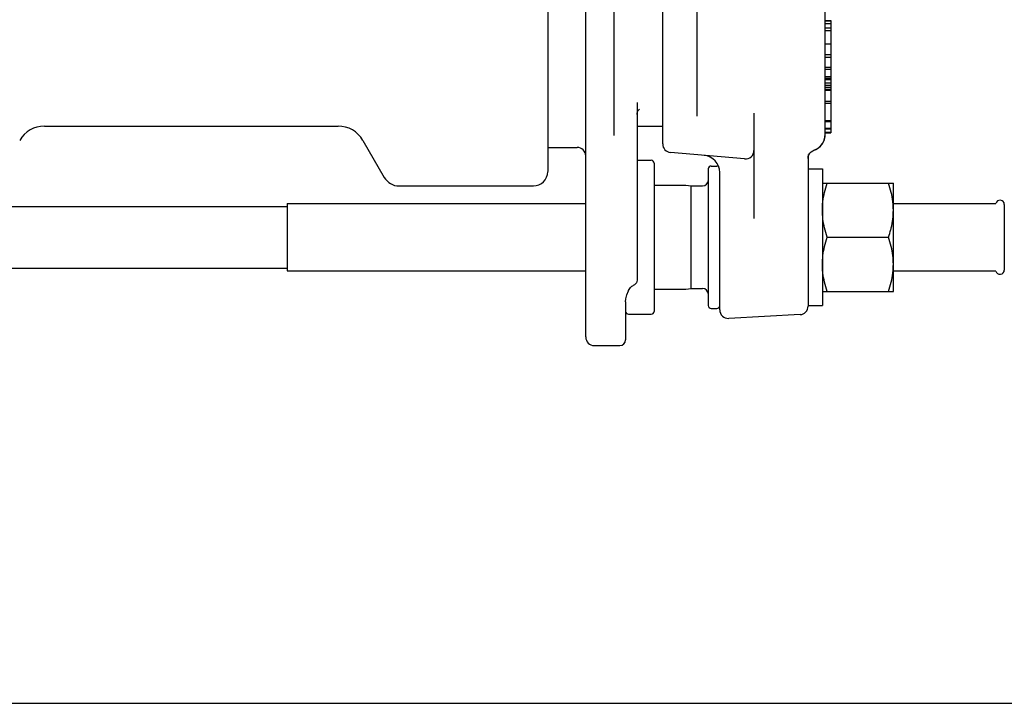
# Model space of a CAD drawing. Header units: inches. Extents: x 0 to 22, y 0 to 17.
# Tile 2 of 6: x 5.1 to 11.9, y 0 to 4.7. Entities that reach past the tile are written whole.
import ezdxf

# ---------------------------------------------------------------- set-up
doc = ezdxf.new("R2010")
doc.units = ezdxf.units.IN
doc.header["$LTSCALE"] = 1.21
doc.header["$MEASUREMENT"] = 0
doc.layers.get('0').update_dxf_attribs({"linetype": 'CONTINUOUS'})

msp = doc.modelspace()

# ---------------------------------------------------------------- linework, layer by layer
at = {"color": 7, "linetype": 'CONTINUOUS'}
for p, q in [((9.0013, 2.5306), (9.0013, 8.9085)), ((8.7386, 7.7656), (8.7386, 3.6735)), ((9.5328, 3.8642), (9.5328, 7.5749)), ((9.1981, 3.9214), (9.1981, 7.5177)), ((9.769, 7.382), (9.769, 4.057)), ((10.6548, 3.9315), (10.6548, 5.5226)), ((10.6548, 4.7163), (10.6942, 4.7163)), ((10.6548, 4.714), (10.6942, 4.714)), ((10.6548, 4.6954), (10.6942, 4.6954)), ((10.6942, 4.7163), (10.6942, 3.9413)), ((10.6548, 4.6654), (10.6942, 4.6654)), ((10.6548, 4.6468), (10.6942, 4.6468)), ((10.6548, 4.556), (10.6942, 4.556)), ((10.6548, 4.4824), (10.6942, 4.4824)), ((10.6548, 4.4637), (10.6942, 4.4637)), ((10.6548, 4.3935), (10.6942, 4.3935)), ((10.6548, 4.3808), (10.6942, 4.3808)), ((10.6548, 4.3301), (10.6942, 4.3301)), ((10.6548, 4.3174), (10.6942, 4.3174)), ((10.6548, 4.3101), (10.6942, 4.3101)), ((10.6548, 4.2863), (10.6942, 4.2863)), ((10.6548, 4.2707), (10.6942, 4.2707)), ((10.6548, 4.2572), (10.6942, 4.2572)), ((10.6548, 4.2421), (10.6942, 4.2421)), ((10.6548, 4.2367), (10.6942, 4.2367)), ((9.3556, 4.1511), (9.3556, 2.9239)), ((10.6548, 4.1593), (10.6942, 4.1593)), ((9.3591, 4.0854), (9.3634, 4.0941)), ((10.6548, 4.1463), (10.6942, 4.1463)), ((10.1627, 4.0775), (10.1627, 3.3501)), ((10.6548, 4.0258), (10.6942, 4.0258)), ((10.6548, 4.0194), (10.6942, 4.0194)), ((5.2637, 3.9872), (7.2922, 3.9872)), ((9.3556, 3.9872), (9.5328, 3.9872)), ((10.6548, 3.9729), (10.6942, 3.9729)), ((10.6548, 3.9682), (10.6942, 3.9682)), ((10.6548, 3.946), (10.6942, 3.946)), ((7.4627, 3.8888), (7.6104, 3.6329)), ((10.6548, 3.9413), (10.6942, 3.9413)), ((8.7386, 3.8396), (8.9422, 3.8396)), ((10.5645, 3.8142), (10.569, 3.8171)), ((9.3556, 3.751), (9.454, 3.751)), ((10.0985, 3.7606), (9.5867, 3.8054)), ((10.5367, 3.7913), (10.5367, 2.744)), ((10.5367, 3.7645), (10.5381, 3.7774)), ((9.4737, 3.7313), (9.4737, 2.7077)), ((9.8477, 3.692), (9.8477, 2.7471)), ((9.8674, 3.7117), (9.9068, 3.7117)), ((10.5367, 3.692), (10.6351, 3.692)), ((10.6351, 3.692), (10.6351, 2.7471)), ((9.9265, 2.7182), (9.9265, 3.6674)), ((7.7127, 3.5739), (8.6401, 3.5739)), ((9.4737, 3.5788), (9.689, 3.5788)), ((9.689, 3.5788), (9.6915, 3.5786)), ((9.6915, 3.5786), (9.7296, 3.5739)), ((9.7296, 3.5739), (9.8084, 3.5739)), ((9.7296, 2.8652), (9.7296, 3.5739)), ((10.6351, 3.5935), (11.1253, 3.5935)), ((11.1253, 2.8455), (11.1253, 3.5935)), ((3.5546, 3.4321), (6.9404, 3.4321)), ((6.9404, 3.4525), (9.0013, 3.4525)), ((6.9404, 3.4525), (6.9404, 2.9866)), ((11.1253, 3.4525), (11.8339, 3.4525)), ((11.8912, 3.4459), (11.8912, 2.9931)), ((10.6685, 3.2195), (11.0919, 3.2195)), ((3.5546, 3.0069), (6.9404, 3.0069)), ((6.9404, 2.9866), (9.0013, 2.9866)), ((11.1253, 2.9866), (11.8339, 2.9866)), ((9.4737, 2.8603), (9.689, 2.8603)), ((9.689, 2.8603), (9.6915, 2.8604)), ((9.6915, 2.8604), (9.7296, 2.8652)), ((9.7296, 2.8652), (9.8084, 2.8652)), ((9.2955, 2.8483), (9.2955, 2.8483)), ((10.6351, 2.8455), (11.1253, 2.8455)), ((9.2769, 2.7741), (9.2769, 2.5109)), ((9.8674, 2.7274), (9.9068, 2.7274)), ((10.5367, 2.7471), (10.6351, 2.7471)), ((9.2966, 2.688), (9.454, 2.688)), ((10.4807, 2.685), (9.9886, 2.6592)), ((9.0603, 2.4715), (9.2375, 2.4715)), ((0, 0), (22, 0))]:
    msp.add_line(p, q, dxfattribs=at)
for points in [[(9.3556, 4.0666), (9.3562, 4.0747), (9.3591, 4.0854)], [(9.3634, 4.0941), (9.3679, 4.1002), (9.3715, 4.1035), (9.3726, 4.1043)], [(10.569, 3.8171), (10.5902, 3.8262), (10.6085, 3.8377), (10.6244, 3.8524), (10.6374, 3.8697), (10.647, 3.8891), (10.6528, 3.91), (10.6548, 3.9315)], [(10.5381, 3.7774), (10.5423, 3.7896), (10.5491, 3.8007), (10.5581, 3.81), (10.569, 3.8171)], [(9.3556, 2.9239), (9.3543, 2.914), (9.3508, 2.905), (9.3453, 2.8974), (9.3384, 2.8913), (9.3294, 2.8868)], [(9.2955, 2.8483), (9.2971, 2.8516), (9.3011, 2.8589), (9.3054, 2.8656), (9.3099, 2.8715), (9.3146, 2.8767), (9.3196, 2.8812), (9.3254, 2.885), (9.3294, 2.8868)], [(9.2769, 2.7741), (9.2784, 2.7938), (9.2852, 2.8225), (9.2955, 2.8483)]]:
    msp.add_lwpolyline(points, dxfattribs=at)
for centre, radius, start, end in [((5.2637, 3.7904), 0.1969, 90, 150), ((7.2922, 3.7904), 0.1969, 30, 90), ((10.5367, 3.9315), 0.1181, 289.47116, 360), ((8.9422, 3.7806), 0.0591, 0, 90), ((9.5918, 3.8642), 0.0591, 180, 265), ((10.1036, 3.8194), 0.0591, 265, 360), ((9.454, 3.7313), 0.0197, 0, 90), ((9.8084, 3.6674), 0.1181, 0.00008, 85), ((8.6401, 3.6723), 0.0984, 270, 360), ((9.8674, 3.692), 0.0197, 90, 180), ((9.9068, 3.692), 0.0197, 49.66192, 90), ((7.7127, 3.692), 0.1181, 210, 270), ((9.8084, 3.6132), 0.0394, 270, 360), ((11.8617, 3.4459), 0.0295, 0, 166.66), ((11.8617, 2.9931), 0.0295, 193.34, 360), ((9.8084, 2.8258), 0.0394, 0, 90), ((9.8674, 2.7471), 0.0197, 180, 270), ((9.9068, 2.7471), 0.0197, 270, 360), ((10.4777, 2.744), 0.0591, 273, 360), ((9.2966, 2.7077), 0.0197, 180, 270), ((9.454, 2.7077), 0.0197, 270, 360), ((9.9855, 2.7182), 0.0591, 180, 273.00005), ((9.0603, 2.5306), 0.0591, 180, 270), ((9.2375, 2.5109), 0.0394, 270, 360)]:
    msp.add_arc(centre, radius, start, end, dxfattribs=at)
for points, start_tangent, end_tangent in [([(10.6389, 3.4675), (10.6501, 3.529), (10.6685, 3.5935)], (0.015869, 0.128702), (0.040979, 0.122938)), ([(11.1215, 3.4676), (11.1104, 3.5291), (11.0919, 3.5935)], (-0.015869, 0.128701), (-0.040979, 0.122937)), ([(10.6384, 3.4634), (10.6389, 3.4675)], (0.000475, 0.004122), (0.000508, 0.004118)), ([(11.122, 3.4634), (11.1215, 3.4676)], (-0.000475, 0.004124), (-0.000508, 0.00412)), ([(10.6351, 3.4065), (10.6384, 3.4634)], (0, 0.056985), (0.006524, 0.056654)), ([(10.6685, 3.2195), (10.6501, 3.284), (10.6389, 3.3455), (10.6351, 3.4065)], (-0.060311, 0.180932), (0, 0.19072)), ([(11.1078, 3.2734), (11.1104, 3.284), (11.1215, 3.3455), (11.1253, 3.4065)], (0.033058, 0.130474), (0, 0.134542)), ([(11.1253, 3.4065), (11.122, 3.4634)], (0, 0.056985), (-0.006524, 0.056654)), ([(11.0919, 3.2195), (11.1078, 3.2734)], (0.017765, 0.053295), (0.013803, 0.05448)), ([(10.6351, 3.0325), (10.6389, 3.0935), (10.6501, 3.155), (10.6685, 3.2195)], (0, 0.19072), (0.060311, 0.180932)), ([(11.1253, 3.0325), (11.1215, 3.0935), (11.1104, 3.155), (11.0919, 3.2195)], (0, 0.19072), (-0.060311, 0.180932)), ([(10.6384, 2.9756), (10.6351, 3.0325)], (-0.006524, 0.056654), (0, 0.056985)), ([(11.122, 2.9756), (11.1253, 3.0325)], (0.006524, 0.056654), (0, 0.056985)), ([(10.6389, 2.9715), (10.6384, 2.9756)], (-0.000505, 0.004097), (-0.000472, 0.004101)), ([(10.6685, 2.8455), (10.6501, 2.91), (10.6389, 2.9715)], (-0.040986, 0.122958), (-0.015866, 0.128724)), ([(11.0919, 2.8455), (11.1104, 2.91), (11.1215, 2.9715)], (0.040985, 0.122955), (0.015867, 0.12872)), ([(11.1215, 2.9715), (11.122, 2.9756)], (0.000505, 0.0041), (0.000473, 0.004105))]:
    msp.add_spline(points, degree=3, dxfattribs=dict(at, start_tangent=start_tangent, end_tangent=end_tangent))

doc.saveas('drawing.dxf')
